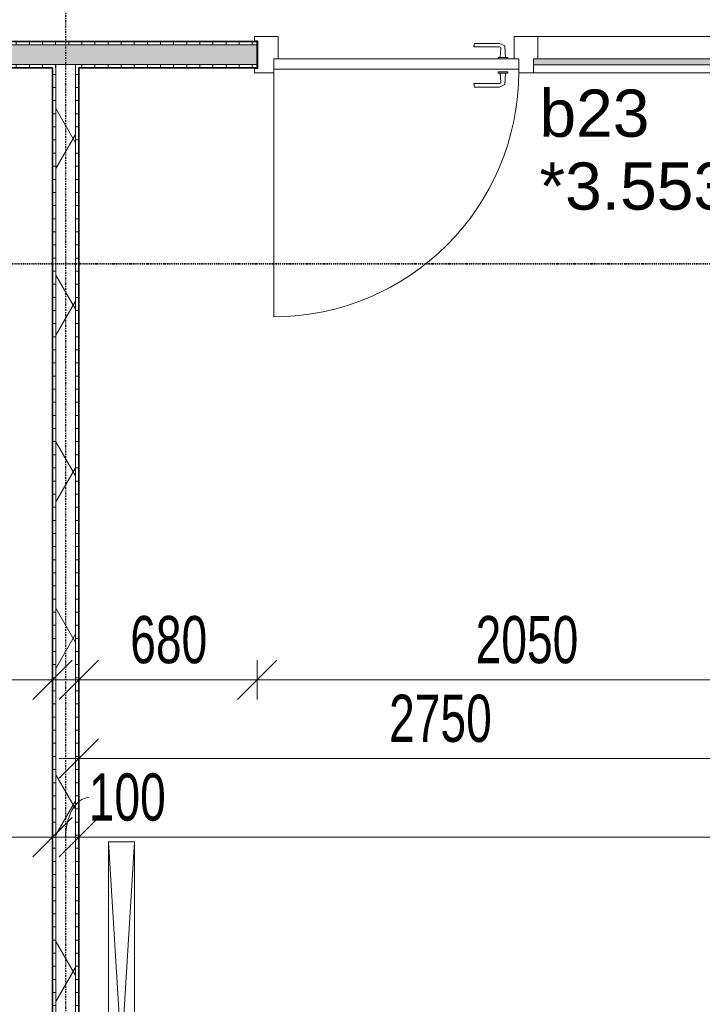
# Model space of a CAD drawing. Header units: millimetres. Extents: x -80560 to 110805, y -11020 to 52719.
# Tile 75 of 145: x 61719 to 64322, y 14480 to 18234. Entities that reach past the tile are written whole.
import ezdxf

# ---------------------------------------------------------------- set-up
doc = ezdxf.new("R2010")
doc.units = ezdxf.units.MM
doc.linetypes.add('CENTER2', pattern=[20, 8, -4, 4, -4])
doc.linetypes.add('DASHDOT2', pattern=[8, 4, -2, 0, -2])
for name, color, linetype, lineweight in [('A-ANNO-DIMS', 211, 'Continuous', 9), ('A-ANNO-DIMS-100', 211, 'Continuous', 9), ('A-DOOR', 31, 'Continuous', 18), ('A-GLAZ', 151, 'Continuous', 18), ('A-GLAZ-IDEN', 152, 'Continuous', 18), ('A-WALL', 113, 'Continuous', 35), ('A-WALL-PATT', 111, 'Continuous', 35), ('E-ELEC-EQPM', 71, 'Continuous', 18), ('G-ANNO-SYMB', 111, 'Continuous', 9), ('I-WALL', 2, 'Continuous', 18), ('S-GRID', 1, 'Continuous', 9)]:
    doc.layers.add(name, color=color, linetype=linetype, lineweight=lineweight)
doc.styles.add('Arial', font='arial.ttf', dxfattribs={"height": 180})
doc.styles.add('Arial_5', font='arial.ttf', dxfattribs={"width": 0.7, "height": 180})
doc.dimstyles.new('n3o_1_8_1', dxfattribs={"dimscale": 304.8, "dimtxt": 183.646692, "dimasz": 0.492126, "dimexe": 0.246063, "dimexo": 0.0625, "dimgap": 0.032808, "dimtad": 1, "dimdec": 0, "dimdsep": 46, "dimtxsty": 'Arial_5', "dimblk1": 'OBLIQUE', "dimblk2": 'OBLIQUE', "dimsah": 1, "dimcen": 0.09, "dimdle": 0.246063, "dimazin": 0, "dimtfac": 1, "dimtdec": 4, "dimtix": 1, "dimtmove": 1, "dimatfit": 3, "dimfxl": 0.246063, "dimfxlon": 1, "dimtvp": 1, "dimtolj": 1, "dimtzin": 0, "dimarcsym": 2})
doc.dimstyles.new('n3o_1_8_3', dxfattribs={"dimscale": 304.8, "dimtxt": 183.646692, "dimasz": 0.492126, "dimexe": 0.246063, "dimexo": 0.0625, "dimgap": 0.032808, "dimtad": 1, "dimdec": 0, "dimdsep": 46, "dimtxsty": 'Arial_5', "dimblk1": 'OBLIQUE', "dimblk2": 'OBLIQUE', "dimsah": 1, "dimcen": 0.09, "dimdle": 0.246063, "dimazin": 0, "dimtfac": 1, "dimtdec": 4, "dimtix": 1, "dimtmove": 0, "dimatfit": 3, "dimfxl": 0.246063, "dimfxlon": 1, "dimtvp": 1, "dimtolj": 1, "dimtzin": 0, "dimarcsym": 2})
pattern_1 = [(180, (61944.82, 14175), (-1e-13, -50), [])]
pattern_2 = [(270, (63356.07, 18150), (50, 2e-13), [])]

# ---------------------------------------------------------------- blocks, each defined once
blk = doc.blocks.new('82_apparaat_rechthoekig_met clearance - Digiboard-30673038-DO_03 derde verdieping')
at = {"layer": 'E-ELEC-EQPM'}
for p, q in [((50, 800), (-50, 800)), ((-50, 800), (-50, -800)), ((50, 800), (-50, 800)), ((-50, 800), (-50, -800)), ((50, -800), (-50, 800)), ((-50, -800), (50, 800)), ((50, 800), (-50, 800)), ((-50, 800), (-50, -800)), ((50, -800), (50, 800)), ((50, -800), (50, 800)), ((50, -800), (50, 800)), ((-50, -800), (50, -800)), ((-50, -800), (50, -800)), ((-50, -800), (50, -800))]:
    blk.add_line(p, q, dxfattribs=at)
blk = doc.blocks.new('32_n3o_deur_enkel met zijlicht - 90x139_17_K_930_2410x2070_deur glasstrook-33349588-DO_03 derde verdieping')
at = {"layer": 'A-GLAZ'}
for p, q in [((-962, 69), (-1035, 69)), ((-1035, 69), (-1035, 52)), ((-1035, 52), (-1023, 52)), ((-1023, 52), (-1023, -53)), ((-962, 39), (-962, 69)), ((-962, 69), (-28, 69)), ((28, 69), (-28, 69)), ((-28, 69), (-28, 39)), ((28, 55), (28, 69)), ((1035, 69), (962, 69)), ((962, 69), (962, 55)), ((1023, -53), (1023, 52)), ((1023, 52), (1035, 52)), ((1035, 52), (1035, 69)), ((-945, -70), (-945, 15)), ((-45, 15), (-45, -70)), ((45, -70), (45, 15)), ((945, 15), (945, -70)), ((-1023, -53), (-1035, -53)), ((-1035, -53), (-1035, -70)), ((-1035, -70), (-945, -70)), ((-45, -70), (-945, -70)), ((-45, -70), (45, -70)), ((945, -70), (1035, -70)), ((1035, -53), (1023, -53)), ((1035, -70), (1035, -53))]:
    blk.add_line(p, q, dxfattribs=at)
blk = doc.blocks.new('30_n3o_deur_dicht - 40mm_draai_LS-31987334-DO_03 derde verdieping')
at = {"layer": 'A-DOOR'}
for p, q in [((0, 40), (-934, 40)), ((-934, 40), (-934, 0)), ((0, 0), (0, 40)), ((-934, 0), (0, 0))]:
    blk.add_line(p, q, dxfattribs=at)
blk = doc.blocks.new('30_n3o_beslag_deurkruk_met_schild - std-875116-DO_03 derde verdieping')
at = {"layer": 'A-DOOR'}
for p, q in [((-18.5, 0), (-18.5, -5)), ((18.5, -5), (18.5, 0)), ((-18.5, -5), (18.5, -5)), ((-7.8, -48.4), (-10, -5)), ((10, -5), (8.3, -39.7)), ((12.7, -58), (-7.8, -48.4)), ((108, -58), (12.7, -58)), ((13.3, -45), (111, -45)), ((111, -45), (108, -58))]:
    blk.add_line(p, q, dxfattribs=at)
at = {"layer": 'A-DOOR', "flags": 128}
blk.add_lwpolyline([(8.3, -39.7), (8.6, -41.7), (9.6, -43.4), (11.3, -44.6), (13.3, -45)], dxfattribs=at)
blk = doc.blocks.new('30_n3o_beslag_deurkruk_met_schild - std-V214-DO_03 derde verdieping')
at = {"layer": 'A-DOOR'}
for p, q in [((-10, 5), (-7.8, 48.4)), ((-7.8, 48.4), (12.7, 58)), ((8.3, 39.7), (10, 5)), ((12.7, 58), (108, 58)), ((111, 45), (13.3, 45)), ((108, 58), (111, 45)), ((18.5, 5), (-18.5, 5)), ((-18.5, 5), (-18.5, 0)), ((18.5, 0), (18.5, 5)), ((-18.5, 0), (18.5, 0))]:
    blk.add_line(p, q, dxfattribs=at)
at = {"layer": 'A-DOOR', "flags": 128}
blk.add_lwpolyline([(13.3, 45), (11.3, 44.6), (9.6, 43.4), (8.6, 41.7), (8.3, 39.7)], dxfattribs=at)
blk = doc.blocks.new('00_n3o_symbool_swingangle - std-31745489-DO_03 derde verdieping')
at = {"layer": 'A-DOOR'}
blk.add_line((-415, -10), (-415, -944), dxfattribs=at)
blk.add_arc((-415, -10), 934, 270, 0, dxfattribs=at)
blk = doc.blocks.new('30_n3o_raam_vast - 24mm-31742709-DO_03 derde verdieping')
at = {"layer": 'A-DOOR'}
blk.add_hatch(color=256, dxfattribs=at).paths.add_polyline_path([(0, 24), (-934, 24), (-934, 0), (0, 0)], flags=0)
for p, q in [((0, 24), (-934, 24)), ((-934, 24), (-934, 0)), ((-934, 0), (0, 0)), ((0, 0), (0, 24))]:
    blk.add_line(p, q, dxfattribs=at)
blk = doc.blocks.new('DIMBLOCK303-DO_03 derde verdieping')
at = {"layer": 'A-ANNO-DIMS-100'}
for p, q in [((56767.3, 15116.7), (56842.3, 15191.7)), ((56767.3, 15191.7), (56767.3, 15041.7)), ((56767.3, 15116.7), (56767.3, 15191.7)), ((61844.8, 15116.7), (61919.8, 15191.7)), ((61844.8, 15191.7), (61844.8, 15041.7)), ((61844.8, 15116.7), (61844.8, 15191.7)), ((56767.3, 15116.7), (56692.3, 15041.7)), ((56767.3, 15116.7), (61844.8, 15116.7)), ((61844.8, 15116.7), (61769.8, 15041.7))]:
    blk.add_line(p, q, dxfattribs=at)
at = {"layer": 'A-ANNO-DIMS-100', "color": 0, "insert": (59113.9, 15360.4), "char_height": 180, "width": 461.094, "attachment_point": 1, "line_spacing_factor": 0.941778, "style": 'Arial_5'}
blk.add_mtext('5078', dxfattribs=at)
blk = doc.blocks.new('_Oblique')
at = {"color": 0, "linetype": 'ByBlock', "lineweight": -2}
blk.add_line((-0.5, -0.5), (0.5, 0.5), dxfattribs=at)
blk = doc.blocks.new('DIMBLOCK304-DO_03 derde verdieping')
at = {"layer": 'A-ANNO-DIMS-100'}
for p, q in [((61844.8, 15116.7), (61919.8, 15191.7)), ((61844.8, 15191.7), (61844.8, 15041.7)), ((61844.8, 15116.7), (61844.8, 15191.7)), ((61944.8, 15116.7), (62019.8, 15191.7)), ((61944.8, 15191.7), (61944.8, 15041.7)), ((61944.8, 15116.7), (61944.8, 15191.7)), ((61844.8, 15116.7), (61769.8, 15041.7)), ((61844.8, 15116.7), (61944.8, 15116.7)), ((61944.8, 15116.7), (61869.8, 15041.7))]:
    blk.add_line(p, q, dxfattribs=at)
blk.add_ellipse((61982.5, 15116.7), major_axis=(0, 151.3), ratio=0.579523, start_param=0, end_param=1.570796, dxfattribs=at)
at = {"layer": 'A-ANNO-DIMS-100', "color": 0, "insert": (61982.5, 15360.4), "char_height": 180, "width": 345.821, "attachment_point": 1, "line_spacing_factor": 0.941778, "style": 'Arial_5'}
blk.add_mtext('100', dxfattribs=at)
blk = doc.blocks.new('DIMBLOCK305-DO_03 derde verdieping')
at = {"layer": 'A-ANNO-DIMS-100'}
for p, q in [((61944.8, 15116.7), (62019.8, 15191.7)), ((61944.8, 15191.7), (61944.8, 15041.7)), ((61944.8, 15116.7), (61944.8, 15191.7)), ((69944.8, 15116.7), (70019.8, 15191.7)), ((69944.8, 15191.7), (69944.8, 15041.7)), ((69944.8, 15116.7), (69944.8, 15191.7)), ((61944.8, 15116.7), (61869.8, 15041.7)), ((61944.8, 15116.7), (69944.8, 15116.7)), ((69944.8, 15116.7), (69869.8, 15041.7))]:
    blk.add_line(p, q, dxfattribs=at)
at = {"layer": 'A-ANNO-DIMS-100', "color": 0, "insert": (65752.7, 15360.4), "char_height": 180, "width": 461.094, "attachment_point": 1, "line_spacing_factor": 0.941778, "style": 'Arial_5'}
blk.add_mtext('8000', dxfattribs=at)
blk = doc.blocks.new('DIMBLOCK444-DO_03 derde verdieping')
at = {"layer": 'A-ANNO-DIMS-100'}
for p, q in [((61944.8, 15416.7), (62019.8, 15491.7)), ((61944.8, 15491.7), (61944.8, 15341.7)), ((61944.8, 15416.7), (61944.8, 15491.7)), ((64694.8, 15416.7), (64769.8, 15491.7)), ((64694.8, 15491.7), (64694.8, 15341.7)), ((64694.8, 15416.7), (64694.8, 15491.7)), ((61869.8, 15416.7), (64694.8, 15416.7)), ((61944.8, 15416.7), (61869.8, 15341.7)), ((64694.8, 15416.7), (64619.8, 15341.7))]:
    blk.add_line(p, q, dxfattribs=at)
at = {"layer": 'A-ANNO-DIMS-100', "color": 0, "insert": (63127.7, 15660.4), "char_height": 180, "width": 461.094, "attachment_point": 1, "line_spacing_factor": 0.941778, "style": 'Arial_5'}
blk.add_mtext('2750', dxfattribs=at)
blk = doc.blocks.new('DIMBLOCK447-DO_03 derde verdieping')
at = {"layer": 'A-ANNO-DIMS-100'}
for p, q in [((61944.8, 15716.7), (62019.8, 15791.7)), ((61944.8, 15791.7), (61944.8, 15641.7)), ((61944.8, 15716.7), (61944.8, 15791.7)), ((62624.8, 15716.7), (62699.8, 15791.7)), ((62624.8, 15791.7), (62624.8, 15641.7)), ((62624.8, 15716.7), (62624.8, 15791.7)), ((61869.8, 15716.7), (62624.8, 15716.7)), ((61944.8, 15716.7), (61869.8, 15641.7)), ((62624.8, 15716.7), (62549.8, 15641.7))]:
    blk.add_line(p, q, dxfattribs=at)
at = {"layer": 'A-ANNO-DIMS-100', "color": 0, "insert": (62140.7, 15960.4), "char_height": 180, "width": 345.821, "attachment_point": 1, "line_spacing_factor": 0.941778, "style": 'Arial_5'}
blk.add_mtext('680', dxfattribs=at)
blk = doc.blocks.new('DIMBLOCK448-DO_03 derde verdieping')
at = {"layer": 'A-ANNO-DIMS-100'}
for p, q in [((62624.8, 15716.7), (62699.8, 15791.7)), ((62624.8, 15791.7), (62624.8, 15641.7)), ((62624.8, 15716.7), (62624.8, 15791.7)), ((64674.8, 15716.7), (64749.8, 15791.7)), ((64674.8, 15791.7), (64674.8, 15641.7)), ((64674.8, 15716.7), (64674.8, 15791.7)), ((62624.8, 15716.7), (62549.8, 15641.7)), ((62624.8, 15716.7), (64674.8, 15716.7)), ((64674.8, 15716.7), (64599.8, 15641.7))]:
    blk.add_line(p, q, dxfattribs=at)
at = {"layer": 'A-ANNO-DIMS-100', "color": 0, "insert": (63457.7, 15960.4), "char_height": 180, "width": 461.094, "attachment_point": 1, "line_spacing_factor": 0.941778, "style": 'Arial_5'}
blk.add_mtext('2050', dxfattribs=at)
blk = doc.blocks.new('DIMBLOCK457-DO_03 derde verdieping')
at = {"layer": 'A-ANNO-DIMS-100'}
for p, q in [((61244.8, 15716.7), (61319.8, 15791.7)), ((61244.8, 15791.7), (61244.8, 15641.7)), ((61244.8, 15716.7), (61244.8, 15791.7)), ((61844.8, 15716.7), (61919.8, 15791.7)), ((61844.8, 15791.7), (61844.8, 15641.7)), ((61844.8, 15716.7), (61844.8, 15791.7)), ((61244.8, 15716.7), (61169.8, 15641.7)), ((61244.8, 15716.7), (61919.8, 15716.7)), ((61844.8, 15716.7), (61769.8, 15641.7))]:
    blk.add_line(p, q, dxfattribs=at)
at = {"layer": 'A-ANNO-DIMS-100', "color": 0, "insert": (61400.7, 15960.4), "char_height": 180, "width": 345.821, "attachment_point": 1, "line_spacing_factor": 0.941778, "style": 'Arial_5'}
blk.add_mtext('600', dxfattribs=at)

msp = doc.modelspace()

# ---------------------------------------------------------------- hatches: boundary and pattern name
at = {"layer": 'A-WALL-PATT', "lineweight": 5}
h = msp.add_hatch(color=256, dxfattribs=at)
h.paths.add_polyline_path([(69944.8, 18062.5), (69944.8, 18137.5), (69364.8, 18137.5), (69364.8, 18062.5)], flags=0)
h.paths.add_polyline_path([(65963.7, 18062.5), (66064.8, 18062.5), (66064.8, 18137.5), (65874.8, 18137.5), (65874.8, 18062.5), (65907.3, 18062.5)], flags=0)
h.paths.add_polyline_path([(67314.8, 18062.5), (67314.8, 18137.5), (67124.8, 18137.5), (67124.8, 18062.5), (67282.3, 18062.5)], flags=0)
h.paths.add_polyline_path([(64707.3, 18062.5), (64814.8, 18062.5), (64814.8, 18137.5), (64674.8, 18137.5), (64674.8, 18062.5)], flags=0)
h.paths.add_polyline_path([(61852.3, 18062.5), (62624.8, 18062.5), (62624.8, 18137.5), (61244.8, 18137.5), (61244.8, 18062.5)], flags=0)
h.paths.add_polyline_path([(60184.8, 18062.5), (60184.8, 18137.5), (59417.3, 18137.5), (59417.3, 18062.5), (59502.9, 18062.5)], flags=0)
h.paths.add_polyline_path([(56859.8, 18062.5), (57367.3, 18062.5), (57367.3, 18137.5), (56742.3, 18137.5), (56742.3, 18062.5), (56767.3, 18062.5)], flags=0)
at = {"layer": 'A-WALL-PATT', "lineweight": 18}
h = msp.add_hatch(dxfattribs=at)
h.set_pattern_fill('FP_78', color=256, angle=-270, style=0, pattern_type=2)
h.set_pattern_definition(pattern_2)
h.paths.add_polyline_path([(69944.8, 18137.5), (69944.8, 18150), (69364.8, 18150), (69364.8, 18137.5)], flags=0)
h.paths.add_polyline_path([(65874.8, 18137.5), (66064.8, 18137.5), (66064.8, 18150), (65874.8, 18150)], flags=0)
h.paths.add_polyline_path([(67124.8, 18137.5), (67314.8, 18137.5), (67314.8, 18150), (67124.8, 18150)], flags=0)
h.paths.add_polyline_path([(64674.8, 18137.5), (64814.8, 18137.5), (64814.8, 18150), (64674.8, 18150)], flags=0)
h.paths.add_polyline_path([(62624.8, 18137.5), (62624.8, 18150), (61244.8, 18150), (61244.8, 18137.5), (61852.3, 18137.5)], flags=0)
h.paths.add_polyline_path([(60184.8, 18137.5), (60184.8, 18150), (59417.3, 18150), (59417.3, 18137.5), (59502.9, 18137.5)], flags=0)
h.paths.add_polyline_path([(57153.5, 18137.5), (57367.3, 18137.5), (57367.3, 18150), (56767.3, 18150), (56767.3, 18137.5), (56859.8, 18137.5)], flags=0)
h = msp.add_hatch(dxfattribs=at)
h.set_pattern_fill('FP_78', color=256, angle=-270, style=0, pattern_type=2)
h.set_pattern_definition(pattern_2)
h.paths.add_polyline_path([(67138.3, 18050), (67207.3, 18050), (67207.3, 18062.5), (67124.8, 18062.5), (67124.8, 18050)], flags=0)
h.paths.add_polyline_path([(69944.8, 18050), (69944.8, 18062.5), (69364.8, 18062.5), (69364.8, 18050)], flags=0)
h.paths.add_polyline_path([(67314.8, 18050), (67314.8, 18062.5), (67282.3, 18062.5), (67282.3, 18050), (67294.8, 18050)], flags=0)
h.paths.add_polyline_path([(65994.8, 18050), (66064.8, 18050), (66064.8, 18062.5), (65982.3, 18062.5), (65982.3, 18050)], flags=0)
h.paths.add_polyline_path([(65894.8, 18050), (65907.3, 18050), (65907.3, 18062.5), (65874.8, 18062.5), (65874.8, 18050)], flags=0)
h.paths.add_polyline_path([(61852.3, 18050), (61857.3, 18050), (61857.3, 18062.5), (61244.8, 18062.5), (61244.8, 18050), (61844.8, 18050)], flags=0)
h.paths.add_polyline_path([(62624.8, 18050), (62624.8, 18062.5), (61932.3, 18062.5), (61932.3, 18050), (61944.8, 18050)], flags=0)
h.paths.add_polyline_path([(64782.3, 18050), (64814.8, 18050), (64814.8, 18062.5), (64782.3, 18062.5)], flags=0)
h.paths.add_polyline_path([(64694.8, 18050), (64707.3, 18050), (64707.3, 18062.5), (64674.8, 18062.5), (64674.8, 18050)], flags=0)
h.paths.add_polyline_path([(60184.8, 18050), (60184.8, 18062.5), (59417.3, 18062.5), (59417.3, 18050), (59502.9, 18050)], flags=0)
h.paths.add_polyline_path([(57153.5, 18050), (57367.3, 18050), (57367.3, 18062.5), (56767.3, 18062.5), (56767.3, 18050), (56859.8, 18050)], flags=0)
h = msp.add_hatch(dxfattribs=at)
h.set_pattern_fill('FP_2', color=256, style=0, pattern_type=2)
h.set_pattern_definition([(60, (24894.82, 0), (-274.963, 158.75), []), (120, (24894.82, 0), (-274.963, -158.75), [])])
h.paths.add_polyline_path([(61857.3, 10300), (61932.3, 10300), (61932.3, 10320), (61857.3, 10320)], flags=0)
h.paths.add_polyline_path([(61932.3, 11380), (61932.3, 18062.5), (61857.3, 18062.5), (61857.3, 11380)], flags=0)
h = msp.add_hatch(dxfattribs=at)
h.set_pattern_fill('FP_31', color=256, angle=90, style=0, pattern_type=2)
h.set_pattern_definition(pattern_1)
h.paths.add_polyline_path([(61844.8, 10300), (61857.3, 10300), (61857.3, 10320), (61844.8, 10320)], flags=0)
h.paths.add_polyline_path([(61857.3, 11380), (61857.3, 18050), (61844.8, 18050), (61844.8, 11380), (61852.3, 11380)], flags=0)
h = msp.add_hatch(dxfattribs=at)
h.set_pattern_fill('FP_31', color=256, angle=90, style=0, pattern_type=2)
h.set_pattern_definition(pattern_1)
h.paths.add_polyline_path([(61932.3, 10300), (61944.8, 10300), (61944.8, 10320), (61932.3, 10320)], flags=0)
h.paths.add_polyline_path([(61944.8, 11380), (61944.8, 18050), (61932.3, 18050), (61932.3, 11380)], flags=0)

# ---------------------------------------------------------------- linework, layer by layer
at = {"layer": 'A-WALL', "lineweight": 18}
for p, q in [((62624.8, 18137.5), (61244.8, 18137.5)), ((62624.8, 18062.5), (61244.8, 18062.5)), ((61857.3, 11380), (61857.3, 18062.5)), ((61932.3, 11380), (61932.3, 18062.5))]:
    msp.add_line(p, q, dxfattribs=at)
at = {"layer": 'G-ANNO-SYMB', "linetype": 'DASHDOT2', "lineweight": 35}
msp.add_line((33883.5, 17302.3), (90250.9, 17302.3), dxfattribs=at)
at = {"layer": 'I-WALL', "lineweight": 35}
for p, q in [((62624.8, 18150), (61244.8, 18150)), ((62624.8, 18050), (62624.8, 18150)), ((61244.8, 18050), (61844.8, 18050)), ((61844.8, 18050), (61844.8, 11380)), ((61944.8, 11380), (61944.8, 18050)), ((61944.8, 18050), (62624.8, 18050))]:
    msp.add_line(p, q, dxfattribs=at)
at = {"layer": 'S-GRID', "linetype": 'CENTER2', "lineweight": 25}
msp.add_line((61894.8, 4383.3), (61894.8, 52119.1), dxfattribs=at)

# ---------------------------------------------------------------- block references
at = {"layer": 'A-DOOR', "rotation": 180}
for name, p in [('30_n3o_beslag_deurkruk_met_schild - std-875116-DO_03 derde verdieping', (63561.8, 18085)), ('30_n3o_deur_dicht - 40mm_draai_LS-31987334-DO_03 derde verdieping', (62687.8, 18085)), ('30_n3o_raam_vast - 24mm-31742709-DO_03 derde verdieping', (63677.8, 18085)), ('30_n3o_beslag_deurkruk_met_schild - std-V214-DO_03 derde verdieping', (63561.8, 18035))]:
    msp.add_blockref(name, p, dxfattribs=at)
at = {"layer": 'A-DOOR'}
msp.add_blockref('00_n3o_symbool_swingangle - std-31745489-DO_03 derde verdieping', (63102.8, 18045), dxfattribs=at)
at = {"layer": 'A-GLAZ', "rotation": 180}
msp.add_blockref('32_n3o_deur_enkel met zijlicht - 90x139_17_K_930_2410x2070_deur glasstrook-33349588-DO_03 derde verdieping', (63649.8, 18100), dxfattribs=at)
at = {"layer": 'E-ELEC-EQPM'}
msp.add_blockref('82_apparaat_rechthoekig_met clearance - Digiboard-30673038-DO_03 derde verdieping', (62107.3, 14300), dxfattribs=at)

# ---------------------------------------------------------------- texts
at = {"layer": 'A-GLAZ-IDEN', "lineweight": 9, "char_height": 180, "attachment_point": 1, "style": 'Arial'}
for s, insert, width in [('b23', (63700.9, 17967.2), 505.063), ('*3.553', (63700.9, 17689.4), 865.822)]:
    msp.add_mtext(s, dxfattribs=dict(at, insert=insert, width=width))

# ---------------------------------------------------------------- dimensions: what is measured, and where the dimension line sits
at = {"layer": 'A-ANNO-DIMS'}
for base, p1, p2, override, picture, middle in [((61844.8, 15716.7), (61244.8, 15791.7), (61844.8, 15791.7), {"dimpost": '<>', "dimfxl": 600}, 'DIMBLOCK457-DO_03 derde verdieping', (61544.8, 15818.6)), ((62624.8, 15716.7), (61944.8, 15791.7), (62624.8, 15791.7), {"dimpost": '<>', "dimfxl": 680}, 'DIMBLOCK447-DO_03 derde verdieping', (62284.8, 15818.6)), ((64674.8, 15716.7), (62624.8, 15791.7), (64674.8, 15791.7), {"dimpost": '<>', "dimfxl": 2050}, 'DIMBLOCK448-DO_03 derde verdieping', (63649.8, 15818.6)), ((64694.8, 15416.7), (61944.8, 15491.7), (64694.8, 15491.7), {"dimpost": '<>', "dimfxl": 2750}, 'DIMBLOCK444-DO_03 derde verdieping', (63319.8, 15518.6)), ((61844.8189632, 15116.7236725), (56767.3189632, 15191.7236725), (61844.8189632, 15191.7236725), {"dimpost": '<>', "dimfxl": 5077.5}, 'DIMBLOCK303-DO_03 derde verdieping', (59306.0689632, 15218.6268108)), ((69944.8, 15116.7), (61944.8, 15191.7), (69944.8, 15191.7), {"dimpost": '<>', "dimfxl": 8000}, 'DIMBLOCK305-DO_03 derde verdieping', (65944.8, 15218.6))]:
    dim = msp.add_linear_dim(base=base, p1=p1, p2=p2, dimstyle='n3o_1_8_3', override=override, dxfattribs=at)
    dim.commit()
    dim.dimension.update_dxf_attribs({"geometry": picture, "text_midpoint": middle})
dim = msp.add_linear_dim(base=(61944.8, 15116.7), p1=(61844.8, 15191.7), p2=(61944.8, 15191.7), dimstyle='n3o_1_8_1', override={"dimpost": '<>', "dimfxl": 100}, dxfattribs=at)
dim.commit()
dim.dimension.update_dxf_attribs({"geometry": 'DIMBLOCK304-DO_03 derde verdieping', "text_midpoint": (62155.4, 15240.4), "dimtype": 160})

doc.saveas('drawing.dxf')
